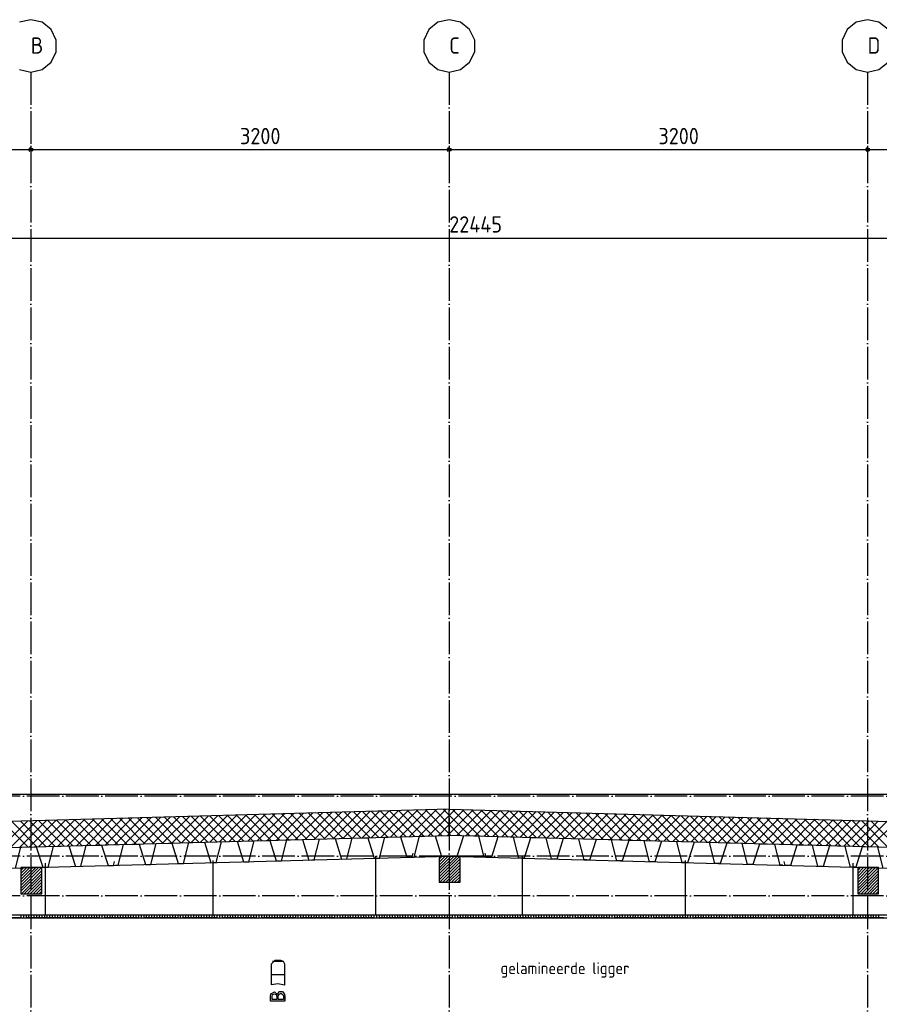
# Model space of a CAD drawing. Extents: x -34050 to 15826, y -13300 to 25096.
# Tile 28 of 40: x -18927 to -12353, y 17569 to 25096. Entities that reach past the tile are written whole.
import ezdxf

# ---------------------------------------------------------------- set-up
doc = ezdxf.new("R2010")
doc.units = 0
doc.header["$MEASUREMENT"] = 0
doc.linetypes.add('DASHDOT', pattern=[300, 250, -25, 0, -25])
doc.linetypes.add('DOT', pattern=[50, 0, -50])
for name, color, linetype in [('LAYER01', 7, 'CONTINUOUS'), ('LAYER02', 7, 'CONTINUOUS'), ('LAYER105', 7, 'DOT'), ('LAYER107', 2, 'DOT')]:
    doc.layers.add(name, color=color, linetype=linetype)
doc.styles.get("Standard").update_dxf_attribs({"font": 'isocp.shx'})

msp = doc.modelspace()

# ---------------------------------------------------------------- linework, layer by layer
at = {"layer": 'LAYER01', "color": 1, "linetype": 'DASHDOT'}
for p, q in [((-18842.24855, 24695.813), (-18842.24855, 9165.7509)), ((-15642.24855, 24695.813), (-15642.24855, 9165.7509)), ((-12442.2493, 24695.813), (-12442.2493, 9165.7509)), ((-3318.25105, 19159.2224), (-32164.3738, 19159.2224)), ((-3318.25105, 18701.2192), (-32164.3738, 18701.2192)), ((-3318.25105, 18399.2203), (-32164.3738, 18399.2203)), ((-3318.25105, 18229.75005), (-32164.3738, 18229.75005))]:
    msp.add_line(p, q, dxfattribs=at)
at = {"layer": 'LAYER01', "color": 5, "linetype": 'Continuous'}
for p, q in [((-4419.93635, 24101.9409), (-29268.9392, 24101.9409)), ((-16381.1325, 18839.6225), (-16175.49285, 19045.2667)), ((-16308.4305, 18841.6168), (-16102.7817, 19047.2656)), ((-16042.42095, 18848.8922), (-16237.09565, 19043.56535)), ((-16235.73455, 18843.60045), (-16030.06895, 19049.26455)), ((-15973.59315, 18850.77665), (-16168.28005, 19045.46355)), ((-16163.03405, 18845.5902), (-15957.3578, 19051.26495)), ((-15904.76685, 18852.6596), (-16099.4644, 19047.3572)), ((-16090.33355, 18847.57995), (-15884.6466, 19053.26995)), ((-15835.93905, 18854.54255), (-16030.64575, 19049.2508)), ((-16017.63155, 18849.5743), (-15811.9354, 19055.26885)), ((-15767.1112, 18856.4255), (-15961.83165, 19051.1429)), ((-15944.93105, 18851.56405), (-15739.2212, 19057.26775)), ((-15698.2849, 18858.30995), (-15893.013, 19053.0365)), ((-15872.2336, 18853.54765), (-15666.51, 19059.27275)), ((-15642.24855, 18872.98735), (-15824.19435, 19054.9301)), ((-15642.24855, 18943.6966), (-15755.3787, 19056.82375)), ((-15642.24855, 19014.4058), (-15686.5631, 19058.71735)), ((-15642.2516, 19012.82045), (-15596.3928, 19058.68225)), ((-15642.2516, 18871.3974), (-15458.7509, 19054.8996)), ((-15642.24855, 18942.1112), (-15527.5711, 19056.78865)), ((-15410.6125, 18853.4775), (-15616.35895, 19059.227)), ((-15584.67865, 18858.2596), (-15389.93075, 19053.006)), ((-15337.90435, 18851.48315), (-15543.6508, 19057.2281)), ((-15515.85695, 18856.37055), (-15321.11205, 19051.11845)), ((-15265.1947, 18849.48275), (-15470.9427, 19055.23375)), ((-15447.0398, 18854.47695), (-15252.29185, 19049.22485)), ((-15192.4896, 18847.4884), (-15398.2361, 19053.23335)), ((-15378.2196, 18852.5894), (-15183.4717, 19047.3358)), ((-15119.77995, 18845.4895), (-15325.52795, 19051.239)), ((-15309.3979, 18850.7004), (-15114.64995, 19045.44375)), ((-15047.07185, 18843.4906), (-15252.8198, 19049.2401)), ((-14974.36065, 18841.4963), (-15180.1117, 19047.2412)), ((-14901.6556, 18839.49585), (-15107.40205, 19045.24535)), ((-19071.0388, 18766.0156), (-18865.831, 18971.2204)), ((-18998.3383, 18768.00385), (-18793.1183, 18973.2239)), ((-18925.6363, 18769.9936), (-18720.4071, 18975.2243)), ((-18726.68305, 18775.4364), (-18920.9503, 18969.7052)), ((-18852.93885, 18771.97875), (-18647.6959, 18977.2232)), ((-18657.8552, 18777.32085), (-18852.1332, 18971.5988)), ((-18589.02895, 18779.2038), (-18783.31755, 18973.49245)), ((-18780.2368, 18773.9731), (-18574.98475, 18979.2221)), ((-18520.2011, 18781.08675), (-18714.4989, 18975.38605)), ((-18707.5363, 18775.9613), (-18502.27355, 18981.2271)), ((-18451.3748, 18782.96965), (-18645.6833, 18977.27815)), ((-18634.8358, 18777.95105), (-18429.56085, 18983.226)), ((-18382.547, 18784.85415), (-18576.8677, 18979.17785)), ((-18562.1338, 18779.9408), (-18356.84965, 18985.22645)), ((-18313.7192, 18786.73705), (-18508.05055, 18981.06535)), ((-18489.43785, 18781.93055), (-18284.1385, 18987.23145)), ((-18244.8929, 18788.62), (-18439.23185, 18982.959)), ((-18416.73735, 18783.9203), (-18211.4273, 18989.23035)), ((-18176.06505, 18790.50445), (-18370.41625, 18984.8572)), ((-18344.03685, 18785.9085), (-18138.71155, 18991.23535)), ((-18107.23725, 18792.3874), (-18301.60065, 18986.7508)), ((-18271.33635, 18787.89825), (-18066.00035, 18993.23425)), ((-18038.4079, 18794.2703), (-18232.782, 18988.6444)), ((-18198.6374, 18789.888), (-17993.28615, 18995.23925)), ((-17969.58315, 18796.15325), (-18163.96635, 18990.538)), ((-18125.9369, 18791.87775), (-17920.57495, 18997.23815)), ((-17900.7553, 18798.0377), (-18095.14925, 18992.43165)), ((-18053.23485, 18793.86595), (-17847.86375, 18999.23705)), ((-17831.929, 18799.92065), (-18026.3336, 18994.32525)), ((-17980.53435, 18795.8557), (-17775.1526, 19001.2375)), ((-17763.1012, 18801.8036), (-17957.51495, 18996.21885)), ((-17907.83385, 18797.84545), (-17702.4399, 19003.2425)), ((-17694.2734, 18803.6865), (-17888.69935, 18998.1125)), ((-17835.13795, 18799.8352), (-17629.7287, 19005.2414)), ((-17625.4471, 18805.571), (-17819.88375, 19000.0107)), ((-17762.43745, 18801.82345), (-17557.0175, 19007.2403)), ((-17556.61925, 18807.4539), (-17751.06355, 19001.8982)), ((-17689.7354, 18803.81315), (-17484.30635, 19009.2453)), ((-17487.79295, 18809.33685), (-17682.2479, 19003.7979)), ((-17617.0349, 18805.8029), (-17411.59365, 19011.2442)), ((-17418.96515, 18811.2213), (-17613.4323, 19005.69)), ((-17350.13885, 18813.10425), (-17544.61365, 19007.5836)), ((-17544.33595, 18807.79265), (-17338.88245, 19013.24465)), ((-17281.31105, 18814.9872), (-17475.79805, 19009.47725)), ((-17471.63545, 18809.7809), (-17266.17125, 19015.24355)), ((-17212.4832, 18816.8701), (-17406.9809, 19011.37085)), ((-17398.93495, 18811.77065), (-17193.4601, 19017.24855)), ((-17143.6569, 18818.75915), (-17338.1653, 19013.26445)), ((-17326.23445, 18813.7604), (-17120.74585, 19019.24745)), ((-17074.8291, 18820.6421), (-17269.3466, 19015.1581)), ((-17253.5324, 18815.7501), (-17048.03465, 19021.24785)), ((-17006.0028, 18822.525), (-17200.531, 19017.0517)), ((-17180.83495, 18817.73985), (-16975.325, 19023.25135)), ((-16937.175, 18824.4095), (-17131.7154, 19018.9453)), ((-17108.13295, 18819.7281), (-16902.61385, 19025.25175)), ((-16868.34715, 18826.2924), (-17062.89825, 19020.8435)), ((-17035.43245, 18821.71785), (-16829.8996, 19027.25065)), ((-16799.52085, 18828.17535), (-16994.0796, 19022.731)), ((-16962.73195, 18823.7076), (-16757.1884, 19029.2557)), ((-16730.69305, 18830.0598), (-16925.264, 19024.63075)), ((-16890.036, 18825.69735), (-16684.47725, 19031.2546)), ((-16661.86675, 18831.94275), (-16856.44835, 19026.52435)), ((-16817.3355, 18827.68555), (-16611.76605, 19033.2535)), ((-16593.03895, 18833.8257), (-16787.6297, 19028.41645)), ((-16744.6335, 18829.6753), (-16539.0503, 19035.2585)), ((-16524.21415, 18835.7086), (-16718.8141, 19030.31005)), ((-16671.933, 18831.66505), (-16466.3391, 19037.2589)), ((-16455.38485, 18837.5931), (-16649.99695, 19032.20365)), ((-16599.2325, 18833.65935), (-16393.62795, 19039.2624)), ((-16386.557, 18839.476), (-16581.18135, 19034.0973)), ((-16526.5335, 18835.643), (-16320.9152, 19041.2628)), ((-16317.73225, 18841.35895), (-16512.36265, 19035.9909)), ((-16453.833, 18837.63275), (-16248.20405, 19043.2617)), ((-16248.9029, 18843.2434), (-16443.54705, 19037.8845)), ((-16180.0781, 18845.12635), (-16374.73145, 19039.7827)), ((-16111.2488, 18847.0093), (-16305.9143, 19041.67635)), ((-15799.53155, 18855.5374), (-15642.2516, 19012.82045)), ((-15483.3206, 18855.4764), (-15642.24855, 19014.4058)), ((-15240.5777, 18848.80675), (-15045.8328, 19043.5547)), ((-15171.75905, 18846.9177), (-14977.01265, 19041.66565)), ((-15102.93885, 18845.02565), (-14908.1909, 19039.77205)), ((-14828.9459, 18837.49695), (-15034.6939, 19043.24645)), ((-15034.11865, 18843.1366), (-14839.37075, 19037.8845)), ((-14965.29845, 18841.243), (-14770.55205, 19035.9909)), ((-14756.2378, 18835.5026), (-14961.9873, 19041.25215)), ((-14896.4798, 18839.35545), (-14701.73185, 19034.10185)), ((-14683.52965, 18833.5022), (-14889.27915, 19039.25325)), ((-14827.6596, 18837.46185), (-14632.9117, 19032.2098)), ((-14610.82155, 18831.50785), (-14816.568, 19037.2528)), ((-14758.8379, 18835.5728), (-14564.08995, 19030.32075)), ((-14538.1119, 18829.50895), (-14743.85985, 19035.2539)), ((-14690.0177, 18833.6838), (-14495.27285, 19028.4271)), ((-14465.4068, 18827.51005), (-14671.15325, 19033.2596)), ((-14621.19905, 18831.7917), (-14426.45415, 19026.5335)), ((-14392.69865, 18825.5142), (-14598.44515, 19031.25915)), ((-14552.37885, 18829.90265), (-14357.63395, 19024.646)), ((-14319.989, 18823.5153), (-14525.737, 19029.26485)), ((-14483.55865, 18828.00905), (-14288.8153, 19022.7524)), ((-14247.27785, 18821.5164), (-14453.02885, 19027.26595)), ((-14414.73845, 18826.1215), (-14219.9951, 19020.86335)), ((-14174.57275, 18819.5221), (-14380.3192, 19025.2716)), ((-14345.91675, 18824.2279), (-14151.17495, 19018.96975)), ((-14101.8646, 18817.52165), (-14307.6111, 19023.2712)), ((-14277.0996, 18822.33885), (-14082.3532, 19017.0822)), ((-14029.15495, 18815.52735), (-14234.906, 19021.2723)), ((-14208.2779, 18820.44525), (-14013.53605, 19015.1886)), ((-13956.44685, 18813.52845), (-14162.19635, 19019.27795)), ((-14139.4577, 18818.55775), (-13944.7159, 19013.29955)), ((-13883.7387, 18811.528), (-14089.4867, 19017.27905)), ((-14070.6375, 18816.6641), (-13875.89415, 19011.41205)), ((-13811.0306, 18809.5337), (-14016.77705, 19015.27865)), ((-14001.81885, 18814.7751), (-13807.07395, 19009.51845)), ((-13738.32395, 18807.5348), (-13944.07195, 19013.2843)), ((-13932.99865, 18812.88755), (-13738.2553, 19007.6294)), ((-13665.61585, 18805.54045), (-13871.3623, 19011.2854)), ((-13864.17845, 18810.99395), (-13669.4351, 19005.7358)), ((-13592.9077, 18803.54005), (-13798.65415, 19009.28495)), ((-13795.35675, 18809.1049), (-13600.61495, 19003.84825)), ((-13726.5396, 18807.2113), (-13531.79475, 19001.95465)), ((-13520.19805, 18801.54115), (-13725.94605, 19007.29065)), ((-13657.7179, 18805.3238), (-13462.97605, 19000.0656)), ((-13447.48995, 18799.5468), (-13653.2379, 19005.29175)), ((-13588.8977, 18803.4302), (-13394.1559, 18998.172)), ((-13374.7818, 18797.5479), (-13580.52825, 19003.2974)), ((-13520.0775, 18801.54115), (-13325.33415, 18996.2845)), ((-13302.07365, 18795.5475), (-13507.8232, 19001.2985)), ((-13451.25885, 18799.6475), (-13256.514, 18994.39545)), ((-13229.364, 18793.55315), (-13435.11505, 18999.30265)), ((-13382.43865, 18797.76), (-13187.6953, 18992.50185)), ((-13156.6559, 18791.55425), (-13362.4054, 18997.30375)), ((-13313.61845, 18795.8664), (-13118.8751, 18990.6143)), ((-13083.94775, 18789.55995), (-13289.6942, 18995.30485)), ((-13244.79675, 18793.97735), (-13050.05495, 18988.7207)), ((-13011.24115, 18787.5595), (-13216.9861, 18993.30445)), ((-13175.9796, 18792.08985), (-12981.23475, 18986.83165)), ((-12938.533, 18785.5606), (-13144.281, 18991.3101)), ((-13107.1594, 18790.19625), (-12912.4161, 18984.93805)), ((-12865.8249, 18783.5663), (-13071.57135, 18989.3112)), ((-13038.3377, 18788.3072), (-12843.5959, 18983.05055)), ((-12793.116, 18781.5674), (-12998.8632, 18987.3169)), ((-12969.5175, 18786.41355), (-12774.77495, 18981.1569)), ((-12720.40785, 18779.57155), (-12926.1551, 18985.31645)), ((-12900.69885, 18784.52605), (-12705.954, 18979.2679)), ((-12647.69895, 18777.57265), (-12853.44695, 18983.31755)), ((-12831.87865, 18782.63245), (-12637.1361, 18977.37425)), ((-12574.99085, 18775.57375), (-12780.74035, 18981.32325)), ((-12763.05845, 18780.7434), (-12568.3151, 18975.48675)), ((-12502.28195, 18773.5794), (-12708.03225, 18979.32435)), ((-12694.2375, 18778.8498), (-12499.49495, 18973.5977)), ((-12429.5738, 18771.579), (-12635.32335, 18977.3285)), ((-12625.4196, 18776.9623), (-12430.674, 18971.7041)), ((-12356.86495, 18769.5801), (-12562.6152, 18975.3296)), ((-12556.59865, 18775.06865), (-12361.8561, 18969.8166)), ((-12284.1591, 18767.58575), (-12489.904, 18973.3307)), ((-12211.4502, 18765.58535), (-12417.1982, 18971.33635)), ((-18864.33715, 18771.67055), (-19058.5846, 18965.91795)), ((-18795.50935, 18773.55345), (-18989.76595, 18967.8116)), ((-15726.83105, 18857.53175), (-15642.24855, 18942.1112)), ((-15556.02875, 18857.4768), (-15642.24855, 18943.6966)), ((-12487.77845, 18773.17965), (-12293.03515, 18967.92295)), ((-12418.9575, 18771.2921), (-12224.21495, 18966.03395)), ((-15654.13055, 18859.5215), (-15642.2516, 18871.3974)), ((-15628.7369, 18859.47115), (-15642.24855, 18872.98735)), ((-15695.62225, 18701.2192), (-15718.25255, 18678.58885)), ((-15672.99345, 18701.2192), (-15718.25255, 18655.96315)), ((-15582.4875, 18701.2192), (-15718.25255, 18565.45105)), ((-15650.3662, 18701.2192), (-15718.2495, 18633.3374)), ((-15627.73745, 18701.2192), (-15718.2495, 18610.7071)), ((-15605.11475, 18701.2192), (-15718.2495, 18588.08135)), ((-15558.25045, 18680.19865), (-15718.2495, 18520.1996)), ((-15559.8587, 18701.2192), (-15718.248, 18542.8253)), ((-18895.62225, 18613.46895), (-18918.2495, 18590.8386)), ((-18872.99345, 18613.46895), (-18918.2495, 18568.2129)), ((-18805.1117, 18613.46895), (-18918.2495, 18500.3311)), ((-18782.48445, 18613.46895), (-18918.2495, 18477.7008)), ((-18850.3662, 18613.46895), (-18918.24645, 18545.58715)), ((-18827.73745, 18613.46895), (-18918.24645, 18522.95685)), ((-18759.85565, 18613.46895), (-18918.24645, 18455.07965)), ((-18758.25045, 18592.44845), (-18918.24645, 18432.44935)), ((-15558.2535, 18657.56835), (-15714.60115, 18501.2192)), ((-15558.2535, 18634.94265), (-15691.9739, 18501.2192)), ((-15558.25045, 18612.3169), (-15669.34355, 18501.2192)), ((-12495.62225, 18613.46895), (-12518.25255, 18590.8432)), ((-12472.99425, 18613.46895), (-12518.25255, 18568.2129)), ((-12450.3708, 18613.46895), (-12518.25025, 18545.58715)), ((-12427.74355, 18613.46895), (-12518.25025, 18522.96145)), ((-12405.1155, 18613.46895), (-12518.25025, 18500.3311)), ((-12382.4875, 18613.46895), (-12518.25025, 18477.7054)), ((-12358.2512, 18592.44845), (-12518.25025, 18432.44935)), ((-12359.85945, 18613.46895), (-12518.2472, 18455.07965)), ((-18758.25045, 18569.8181), (-18914.5996, 18413.47045)), ((-18758.25045, 18547.1924), (-18891.97085, 18413.47045)), ((-18758.2535, 18524.56205), (-18869.3451, 18413.47045)), ((-15558.25045, 18589.6866), (-15646.7148, 18501.2253)), ((-15558.25045, 18567.06085), (-15624.0921, 18501.2192)), ((-15558.2535, 18544.43055), (-15601.46485, 18501.2192)), ((-15558.2489, 18521.8048), (-15578.83605, 18501.2192)), ((-12358.24815, 18569.8227), (-12514.5996, 18413.47505)), ((-12358.24815, 18547.1985), (-12491.9716, 18413.47505)), ((-12358.2512, 18524.56665), (-12469.3489, 18413.47045)), ((-18758.2535, 18501.93635), (-18846.71785, 18413.47045)), ((-18758.25045, 18479.3106), (-18824.08905, 18413.47045)), ((-18758.25045, 18456.6803), (-18801.4618, 18413.47045)), ((-12358.2512, 18501.94245), (-12446.7209, 18413.47045)), ((-12358.2512, 18479.3106), (-12424.09285, 18413.47045)), ((-12358.2535, 18456.6864), (-12401.46715, 18413.47045)), ((-18758.25045, 18434.0561), (-18778.8391, 18413.47045)), ((-12358.2535, 18434.0561), (-12378.8391, 18413.47045)), ((-18916.2506, 18229.75005), (-18916.2506, 18249.74975)), ((-18896.2509, 18229.75005), (-18896.2509, 18249.74975)), ((-18876.2497, 18229.75005), (-18876.2497, 18249.74975)), ((-18856.25, 18229.75005), (-18856.25, 18249.74975)), ((-18836.2503, 18229.75005), (-18836.2503, 18249.74975)), ((-18816.2506, 18229.75005), (-18816.2506, 18249.74975)), ((-18796.2509, 18229.75005), (-18796.2509, 18249.74975)), ((-18776.24815, 18229.75005), (-18776.24815, 18249.74975)), ((-18756.24845, 18229.75005), (-18756.24845, 18249.74975)), ((-18736.2488, 18229.75005), (-18736.2488, 18249.74975)), ((-18716.2491, 18229.75005), (-18716.2491, 18249.74975)), ((-18696.2494, 18229.75005), (-18696.2494, 18249.74975)), ((-18676.2497, 18229.75005), (-18676.2497, 18249.74975)), ((-18656.24845, 18229.75005), (-18656.24845, 18249.74975)), ((-18636.2488, 18229.75005), (-18636.2488, 18249.74975)), ((-18616.2491, 18229.75005), (-18616.2491, 18249.74975)), ((-18596.2494, 18229.75005), (-18596.2494, 18249.74975)), ((-18576.2497, 18229.75005), (-18576.2497, 18249.74975)), ((-18556.25, 18229.75005), (-18556.25, 18249.74975)), ((-18536.2503, 18229.75005), (-18536.2503, 18249.74975)), ((-18516.2506, 18229.75005), (-18516.2506, 18249.74975)), ((-18496.2494, 18229.75005), (-18496.2494, 18249.74975)), ((-18476.2497, 18229.75005), (-18476.2497, 18249.74975)), ((-18456.25, 18229.75005), (-18456.25, 18249.74975)), ((-18436.2503, 18229.75005), (-18436.2503, 18249.74975)), ((-18416.2506, 18229.75005), (-18416.2506, 18249.74975)), ((-18396.2509, 18229.75005), (-18396.2509, 18249.74975)), ((-18376.2512, 18229.75005), (-18376.2512, 18249.74975)), ((-18356.25155, 18229.75005), (-18356.25155, 18249.74975)), ((-18336.2488, 18229.75005), (-18336.2488, 18249.74975)), ((-18316.2491, 18229.75005), (-18316.2491, 18249.74975)), ((-18296.24785, 18229.75005), (-18296.24785, 18249.74975)), ((-18276.24815, 18229.75005), (-18276.24815, 18249.74975)), ((-18256.24845, 18229.75005), (-18256.24845, 18249.74975)), ((-18236.2488, 18229.75005), (-18236.2488, 18249.74975)), ((-18216.2491, 18229.75005), (-18216.2491, 18249.74975)), ((-18196.2494, 18229.75005), (-18196.2494, 18249.74975)), ((-18176.2497, 18229.75005), (-18176.2497, 18249.74975)), ((-18156.25, 18229.75005), (-18156.25, 18249.74975)), ((-18136.2488, 18229.75005), (-18136.2488, 18249.74975)), ((-18116.2491, 18229.75005), (-18116.2491, 18249.74975)), ((-18096.2494, 18229.75005), (-18096.2494, 18249.74975)), ((-18076.2497, 18229.75005), (-18076.2497, 18249.74975)), ((-18056.25, 18229.75005), (-18056.25, 18249.74975)), ((-18036.2503, 18229.75005), (-18036.2503, 18249.74975)), ((-18016.2506, 18229.75005), (-18016.2506, 18249.74975)), ((-17996.2509, 18229.75005), (-17996.2509, 18249.74975)), ((-17976.2497, 18229.75005), (-17976.2497, 18249.74975)), ((-17956.25, 18229.75005), (-17956.25, 18249.74975)), ((-17936.2503, 18229.75005), (-17936.2503, 18249.74975)), ((-17916.2506, 18229.75005), (-17916.2506, 18249.74975)), ((-17896.2509, 18229.75005), (-17896.2509, 18249.74975)), ((-17876.24815, 18229.75005), (-17876.24815, 18249.74975)), ((-17856.24845, 18229.75005), (-17856.24845, 18249.74975)), ((-17836.2488, 18229.75005), (-17836.2488, 18249.74975)), ((-17816.2491, 18229.75005), (-17816.2491, 18249.74975)), ((-17796.2494, 18229.75005), (-17796.2494, 18249.74975)), ((-17776.2497, 18229.75005), (-17776.2497, 18249.74975)), ((-17756.24845, 18229.75005), (-17756.24845, 18249.74975)), ((-17736.2488, 18229.75005), (-17736.2488, 18249.74975)), ((-17716.2491, 18229.75005), (-17716.2491, 18249.74975)), ((-17696.2494, 18229.75005), (-17696.2494, 18249.74975)), ((-17676.2497, 18229.75005), (-17676.2497, 18249.74975)), ((-17656.25, 18229.75005), (-17656.25, 18249.74975)), ((-17636.2503, 18229.75005), (-17636.2503, 18249.74975)), ((-17616.2506, 18229.75005), (-17616.2506, 18249.74975)), ((-17596.2494, 18229.75005), (-17596.2494, 18249.74975)), ((-17576.2497, 18229.75005), (-17576.2497, 18249.74975)), ((-17556.25, 18229.75005), (-17556.25, 18249.74975)), ((-17536.2503, 18229.75005), (-17536.2503, 18249.74975)), ((-17516.2506, 18229.75005), (-17516.2506, 18249.74975)), ((-17496.2509, 18229.75005), (-17496.2509, 18249.74975)), ((-17476.2512, 18229.75005), (-17476.2512, 18249.74975)), ((-17456.25, 18229.75005), (-17456.25, 18249.74975)), ((-17436.2488, 18229.75005), (-17436.2488, 18249.74975)), ((-17416.2491, 18229.75005), (-17416.2491, 18249.74975)), ((-17396.24785, 18229.75005), (-17396.24785, 18249.74975)), ((-17376.24815, 18229.75005), (-17376.24815, 18249.74975)), ((-17356.24845, 18229.75005), (-17356.24845, 18249.74975)), ((-17336.2488, 18229.75005), (-17336.2488, 18249.74975)), ((-17316.2491, 18229.75005), (-17316.2491, 18249.74975)), ((-17296.2494, 18229.75005), (-17296.2494, 18249.74975)), ((-17276.2497, 18229.75005), (-17276.2497, 18249.74975)), ((-17256.25, 18229.75005), (-17256.25, 18249.74975)), ((-17236.2488, 18229.75005), (-17236.2488, 18249.74975)), ((-17216.2491, 18229.75005), (-17216.2491, 18249.74975)), ((-17196.2494, 18229.75005), (-17196.2494, 18249.74975)), ((-17176.2497, 18229.75005), (-17176.2497, 18249.74975)), ((-17156.25, 18229.75005), (-17156.25, 18249.74975)), ((-17136.2503, 18229.75005), (-17136.2503, 18249.74975)), ((-17116.2506, 18229.75005), (-17116.2506, 18249.74975)), ((-17096.2509, 18229.75005), (-17096.2509, 18249.74975)), ((-17076.2497, 18229.75005), (-17076.2497, 18249.74975)), ((-17056.25, 18229.75005), (-17056.25, 18249.74975)), ((-17036.2503, 18229.75005), (-17036.2503, 18249.74975)), ((-17016.2506, 18229.75005), (-17016.2506, 18249.74975)), ((-16996.2509, 18229.75005), (-16996.2509, 18249.74975)), ((-16976.24815, 18229.75005), (-16976.24815, 18249.74975)), ((-16956.24845, 18229.75005), (-16956.24845, 18249.74975)), ((-16936.2488, 18229.75005), (-16936.2488, 18249.74975)), ((-16916.2491, 18229.75005), (-16916.2491, 18249.74975)), ((-16896.2494, 18229.75005), (-16896.2494, 18249.74975)), ((-16876.2497, 18229.75005), (-16876.2497, 18249.74975)), ((-16856.24845, 18229.75005), (-16856.24845, 18249.74975)), ((-16836.2488, 18229.75005), (-16836.2488, 18249.74975)), ((-16816.2491, 18229.75005), (-16816.2491, 18249.74975)), ((-16796.2494, 18229.75005), (-16796.2494, 18249.74975)), ((-16776.2497, 18229.75005), (-16776.2497, 18249.74975)), ((-16756.25, 18229.75005), (-16756.25, 18249.74975)), ((-16736.2503, 18229.75005), (-16736.2503, 18249.74975)), ((-16716.2506, 18229.75005), (-16716.2506, 18249.74975)), ((-16696.2494, 18229.75005), (-16696.2494, 18249.74975)), ((-16676.2497, 18229.75005), (-16676.2497, 18249.74975)), ((-16656.25, 18229.75005), (-16656.25, 18249.74975)), ((-16636.2503, 18229.75005), (-16636.2503, 18249.74975)), ((-16616.2506, 18229.75005), (-16616.2506, 18249.74975)), ((-16596.2509, 18229.75005), (-16596.2509, 18249.74975)), ((-16576.2512, 18229.75005), (-16576.2512, 18249.74975)), ((-16556.25, 18229.75005), (-16556.25, 18249.74975)), ((-16536.2488, 18229.75005), (-16536.2488, 18249.74975)), ((-16516.2491, 18229.75005), (-16516.2491, 18249.74975)), ((-16496.24785, 18229.75005), (-16496.24785, 18249.74975)), ((-16476.24815, 18229.75005), (-16476.24815, 18249.74975)), ((-16456.24845, 18229.75005), (-16456.24845, 18249.74975)), ((-16436.2488, 18229.75005), (-16436.2488, 18249.74975)), ((-16416.2491, 18229.75005), (-16416.2491, 18249.74975)), ((-16396.2494, 18229.75005), (-16396.2494, 18249.74975)), ((-16376.2497, 18229.75005), (-16376.2497, 18249.74975)), ((-16356.25, 18229.75005), (-16356.25, 18249.74975)), ((-16336.2488, 18229.75005), (-16336.2488, 18249.74975)), ((-16316.2491, 18229.75005), (-16316.2491, 18249.74975)), ((-16296.2494, 18229.75005), (-16296.2494, 18249.74975)), ((-16276.2497, 18229.75005), (-16276.2497, 18249.74975)), ((-16256.25, 18229.75005), (-16256.25, 18249.74975)), ((-16236.2503, 18229.75005), (-16236.2503, 18249.74975)), ((-16216.2506, 18229.75005), (-16216.2506, 18249.74975)), ((-16196.2509, 18229.75005), (-16196.2509, 18249.74975)), ((-16176.2497, 18229.75005), (-16176.2497, 18249.74975)), ((-16156.25, 18229.75005), (-16156.25, 18249.74975)), ((-16136.2503, 18229.75005), (-16136.2503, 18249.74975)), ((-16116.2506, 18229.75005), (-16116.2506, 18249.74975)), ((-16096.2509, 18229.75005), (-16096.2509, 18249.74975)), ((-16076.24815, 18229.75005), (-16076.24815, 18249.74975)), ((-16056.24845, 18229.75005), (-16056.24845, 18249.74975)), ((-16036.2488, 18229.75005), (-16036.2488, 18249.74975)), ((-16016.2491, 18229.75005), (-16016.2491, 18249.74975)), ((-15996.2494, 18229.75005), (-15996.2494, 18249.74975)), ((-15976.2497, 18229.75005), (-15976.2497, 18249.74975)), ((-15956.24845, 18229.75005), (-15956.24845, 18249.74975)), ((-15936.2488, 18229.75005), (-15936.2488, 18249.74975)), ((-15916.2491, 18229.75005), (-15916.2491, 18249.74975)), ((-15896.2494, 18229.75005), (-15896.2494, 18249.74975)), ((-15876.2497, 18229.75005), (-15876.2497, 18249.74975)), ((-15856.25, 18229.75005), (-15856.25, 18249.74975)), ((-15836.2503, 18229.75005), (-15836.2503, 18249.74975)), ((-15816.2491, 18229.75005), (-15816.2491, 18249.74975)), ((-15796.2494, 18229.75005), (-15796.2494, 18249.74975)), ((-15776.2497, 18229.75005), (-15776.2497, 18249.74975)), ((-15756.25, 18229.75005), (-15756.25, 18249.74975)), ((-15736.2503, 18229.75005), (-15736.2503, 18249.74975)), ((-15716.2506, 18229.75005), (-15716.2506, 18249.74975)), ((-15696.2509, 18229.75005), (-15696.2509, 18249.74975)), ((-15676.2512, 18229.75005), (-15676.2512, 18249.74975)), ((-15656.25, 18229.75005), (-15656.25, 18249.74975)), ((-15636.2488, 18229.75005), (-15636.2488, 18249.74975)), ((-15616.2491, 18229.75005), (-15616.2491, 18249.74975)), ((-15596.24785, 18229.75005), (-15596.24785, 18249.74975)), ((-15576.24815, 18229.75005), (-15576.24815, 18249.74975)), ((-15556.24845, 18229.75005), (-15556.24845, 18249.74975)), ((-15536.2488, 18229.75005), (-15536.2488, 18249.74975)), ((-15516.2491, 18229.75005), (-15516.2491, 18249.74975)), ((-15496.2494, 18229.75005), (-15496.2494, 18249.74975)), ((-15476.2497, 18229.75005), (-15476.2497, 18249.74975)), ((-15456.25, 18229.75005), (-15456.25, 18249.74975)), ((-15436.2488, 18229.75005), (-15436.2488, 18249.74975)), ((-15416.2491, 18229.75005), (-15416.2491, 18249.74975)), ((-15396.2494, 18229.75005), (-15396.2494, 18249.74975)), ((-15376.2497, 18229.75005), (-15376.2497, 18249.74975)), ((-15356.25, 18229.75005), (-15356.25, 18249.74975)), ((-15336.2503, 18229.75005), (-15336.2503, 18249.74975)), ((-15316.2506, 18229.75005), (-15316.2506, 18249.74975)), ((-15296.2509, 18229.75005), (-15296.2509, 18249.74975)), ((-15276.2497, 18229.75005), (-15276.2497, 18249.74975)), ((-15256.25, 18229.75005), (-15256.25, 18249.74975)), ((-15236.2503, 18229.75005), (-15236.2503, 18249.74975)), ((-15216.2506, 18229.75005), (-15216.2506, 18249.74975)), ((-15196.2509, 18229.75005), (-15196.2509, 18249.74975)), ((-15176.24815, 18229.75005), (-15176.24815, 18249.74975)), ((-15156.24845, 18229.75005), (-15156.24845, 18249.74975)), ((-15136.2488, 18229.75005), (-15136.2488, 18249.74975)), ((-15116.2491, 18229.75005), (-15116.2491, 18249.74975)), ((-15096.2494, 18229.75005), (-15096.2494, 18249.74975)), ((-15076.24815, 18229.75005), (-15076.24815, 18249.74975)), ((-15056.24845, 18229.75005), (-15056.24845, 18249.74975)), ((-15036.2488, 18229.75005), (-15036.2488, 18249.74975)), ((-15016.2491, 18229.75005), (-15016.2491, 18249.74975)), ((-14996.2494, 18229.75005), (-14996.2494, 18249.74975)), ((-14976.2497, 18229.75005), (-14976.2497, 18249.74975)), ((-14956.25, 18229.75005), (-14956.25, 18249.74975)), ((-14936.2503, 18229.75005), (-14936.2503, 18249.74975)), ((-14916.2491, 18229.75005), (-14916.2491, 18249.74975)), ((-14896.2494, 18229.75005), (-14896.2494, 18249.74975)), ((-14876.2497, 18229.75005), (-14876.2497, 18249.74975)), ((-14856.25, 18229.75005), (-14856.25, 18249.74975)), ((-14836.2503, 18229.75005), (-14836.2503, 18249.74975)), ((-14816.2506, 18229.75005), (-14816.2506, 18249.74975)), ((-14796.2509, 18229.75005), (-14796.2509, 18249.74975)), ((-14776.2512, 18229.75005), (-14776.2512, 18249.74975)), ((-14756.25, 18229.75005), (-14756.25, 18249.74975)), ((-14736.2488, 18229.75005), (-14736.2488, 18249.74975)), ((-14716.2491, 18229.75005), (-14716.2491, 18249.74975)), ((-14696.24785, 18229.75005), (-14696.24785, 18249.74975)), ((-14676.24815, 18229.75005), (-14676.24815, 18249.74975)), ((-14656.24845, 18229.75005), (-14656.24845, 18249.74975)), ((-14636.2488, 18229.75005), (-14636.2488, 18249.74975)), ((-14616.2491, 18229.75005), (-14616.2491, 18249.74975)), ((-14596.2494, 18229.75005), (-14596.2494, 18249.74975)), ((-14576.2497, 18229.75005), (-14576.2497, 18249.74975)), ((-14556.25, 18229.75005), (-14556.25, 18249.74975)), ((-14536.2488, 18229.75005), (-14536.2488, 18249.74975)), ((-14516.2491, 18229.75005), (-14516.2491, 18249.74975)), ((-14496.2494, 18229.75005), (-14496.2494, 18249.74975)), ((-14476.2497, 18229.75005), (-14476.2497, 18249.74975)), ((-14456.25, 18229.75005), (-14456.25, 18249.74975)), ((-14436.2503, 18229.75005), (-14436.2503, 18249.74975)), ((-14416.2506, 18229.75005), (-14416.2506, 18249.74975)), ((-14396.2509, 18229.75005), (-14396.2509, 18249.74975)), ((-14376.2497, 18229.75005), (-14376.2497, 18249.74975)), ((-14356.25, 18229.75005), (-14356.25, 18249.74975)), ((-14336.2503, 18229.75005), (-14336.2503, 18249.74975)), ((-14316.2506, 18229.75005), (-14316.2506, 18249.74975)), ((-14296.2509, 18229.75005), (-14296.2509, 18249.74975)), ((-14276.24815, 18229.75005), (-14276.24815, 18249.74975)), ((-14256.24845, 18229.75005), (-14256.24845, 18249.74975)), ((-14236.2488, 18229.75005), (-14236.2488, 18249.74975)), ((-14216.2491, 18229.75005), (-14216.2491, 18249.74975)), ((-14196.2494, 18229.75005), (-14196.2494, 18249.74975)), ((-14176.24815, 18229.75005), (-14176.24815, 18249.74975)), ((-14156.24845, 18229.75005), (-14156.24845, 18249.74975)), ((-14136.2488, 18229.75005), (-14136.2488, 18249.74975)), ((-14116.2491, 18229.75005), (-14116.2491, 18249.74975)), ((-14096.2494, 18229.75005), (-14096.2494, 18249.74975)), ((-14076.2497, 18229.75005), (-14076.2497, 18249.74975)), ((-14056.25, 18229.75005), (-14056.25, 18249.74975)), ((-14036.2503, 18229.75005), (-14036.2503, 18249.74975)), ((-14016.2491, 18229.75005), (-14016.2491, 18249.74975)), ((-13996.2494, 18229.75005), (-13996.2494, 18249.74975)), ((-13976.2497, 18229.75005), (-13976.2497, 18249.74975)), ((-13956.25, 18229.75005), (-13956.25, 18249.74975)), ((-13936.2503, 18229.75005), (-13936.2503, 18249.74975)), ((-13916.2506, 18229.75005), (-13916.2506, 18249.74975)), ((-13896.2509, 18229.75005), (-13896.2509, 18249.74975)), ((-13876.2512, 18229.75005), (-13876.2512, 18249.74975)), ((-13856.25, 18229.75005), (-13856.25, 18249.74975)), ((-13836.2488, 18229.75005), (-13836.2488, 18249.74975)), ((-13816.2491, 18229.75005), (-13816.2491, 18249.74975)), ((-13796.24785, 18229.75005), (-13796.24785, 18249.74975)), ((-13776.24815, 18229.75005), (-13776.24815, 18249.74975)), ((-13756.24845, 18229.75005), (-13756.24845, 18249.74975)), ((-13736.2488, 18229.75005), (-13736.2488, 18249.74975)), ((-13716.2491, 18229.75005), (-13716.2491, 18249.74975)), ((-13696.2494, 18229.75005), (-13696.2494, 18249.74975)), ((-13676.2497, 18229.75005), (-13676.2497, 18249.74975)), ((-13656.25, 18229.75005), (-13656.25, 18249.74975)), ((-13636.2488, 18229.75005), (-13636.2488, 18249.74975)), ((-13616.2491, 18229.75005), (-13616.2491, 18249.74975)), ((-13596.2494, 18229.75005), (-13596.2494, 18249.74975)), ((-13576.2497, 18229.75005), (-13576.2497, 18249.74975)), ((-13556.25, 18229.75005), (-13556.25, 18249.74975)), ((-13536.2503, 18229.75005), (-13536.2503, 18249.74975)), ((-13516.2506, 18229.75005), (-13516.2506, 18249.74975)), ((-13496.2509, 18229.75005), (-13496.2509, 18249.74975)), ((-13476.2497, 18229.75005), (-13476.2497, 18249.74975)), ((-13456.25, 18229.75005), (-13456.25, 18249.74975)), ((-13436.2503, 18229.75005), (-13436.2503, 18249.74975)), ((-13416.2506, 18229.75005), (-13416.2506, 18249.74975)), ((-13396.2509, 18229.75005), (-13396.2509, 18249.74975)), ((-13376.24815, 18229.75005), (-13376.24815, 18249.74975)), ((-13356.24845, 18229.75005), (-13356.24845, 18249.74975)), ((-13336.2488, 18229.75005), (-13336.2488, 18249.74975)), ((-13316.2491, 18229.75005), (-13316.2491, 18249.74975)), ((-13296.2494, 18229.75005), (-13296.2494, 18249.74975)), ((-13276.24815, 18229.75005), (-13276.24815, 18249.74975)), ((-13256.24845, 18229.75005), (-13256.24845, 18249.74975)), ((-13236.2488, 18229.75005), (-13236.2488, 18249.74975)), ((-13216.2491, 18229.75005), (-13216.2491, 18249.74975)), ((-13196.2494, 18229.75005), (-13196.2494, 18249.74975)), ((-13176.2497, 18229.75005), (-13176.2497, 18249.74975)), ((-13156.25, 18229.75005), (-13156.25, 18249.74975)), ((-13136.2503, 18229.75005), (-13136.2503, 18249.74975)), ((-13116.2491, 18229.75005), (-13116.2491, 18249.74975)), ((-13096.2494, 18229.75005), (-13096.2494, 18249.74975)), ((-13076.2497, 18229.75005), (-13076.2497, 18249.74975)), ((-13056.25, 18229.75005), (-13056.25, 18249.74975)), ((-13036.2503, 18229.75005), (-13036.2503, 18249.74975)), ((-13016.2506, 18229.75005), (-13016.2506, 18249.74975)), ((-12996.2509, 18229.75005), (-12996.2509, 18249.74975)), ((-12976.2512, 18229.75005), (-12976.2512, 18249.74975)), ((-12956.25, 18229.75005), (-12956.25, 18249.74975)), ((-12936.2488, 18229.75005), (-12936.2488, 18249.74975)), ((-12916.2491, 18229.75005), (-12916.2491, 18249.74975)), ((-12896.24785, 18229.75005), (-12896.24785, 18249.74975)), ((-12876.24815, 18229.75005), (-12876.24815, 18249.74975)), ((-12856.24845, 18229.75005), (-12856.24845, 18249.74975)), ((-12836.2488, 18229.75005), (-12836.2488, 18249.74975)), ((-12816.2491, 18229.75005), (-12816.2491, 18249.74975)), ((-12796.2494, 18229.75005), (-12796.2494, 18249.74975)), ((-12776.24895, 18229.75005), (-12776.24895, 18249.74975)), ((-12756.24925, 18229.75005), (-12756.24925, 18249.74975)), ((-12736.24955, 18229.75005), (-12736.24955, 18249.74975)), ((-12716.24985, 18229.75005), (-12716.24985, 18249.74975)), ((-12696.2494, 18229.75005), (-12696.2494, 18249.74975)), ((-12676.2497, 18229.75005), (-12676.2497, 18249.74975)), ((-12656.25, 18229.75005), (-12656.25, 18249.74975)), ((-12636.2503, 18229.75005), (-12636.2503, 18249.74975)), ((-12616.24985, 18229.75005), (-12616.24985, 18249.74975)), ((-12596.25015, 18229.75005), (-12596.25015, 18249.74975)), ((-12576.25045, 18229.75005), (-12576.25045, 18249.74975)), ((-12556.25075, 18229.75005), (-12556.25075, 18249.74975)), ((-12536.2503, 18229.75005), (-12536.2503, 18249.74975)), ((-12516.2506, 18229.75005), (-12516.2506, 18249.74975)), ((-12496.2509, 18229.75005), (-12496.2509, 18249.74975)), ((-12476.24815, 18229.75005), (-12476.24815, 18249.74975)), ((-12456.24845, 18229.75005), (-12456.24845, 18249.74975)), ((-12436.2488, 18229.75005), (-12436.2488, 18249.74975)), ((-12416.2483, 18229.75005), (-12416.2483, 18249.74975)), ((-12396.24865, 18229.75005), (-12396.24865, 18249.74975)), ((-12376.24895, 18229.75005), (-12376.24895, 18249.74975)), ((-12356.24925, 18229.75005), (-12356.24925, 18249.74975))]:
    msp.add_line(p, q, dxfattribs=at)
at = {"layer": 'LAYER01', "color": 1, "linetype": 'Continuous'}
for p, q in [((-18857.251, 24101.9409), (-18846.88415, 24116.2094)), ((-18846.88415, 24087.6724), (-18857.251, 24101.9409)), ((-18857.251, 24101.9409), (-18857.251, 24101.9409)), ((-18846.88415, 24116.2094), (-18830.1132, 24110.75745)), ((-18830.1132, 24093.1244), (-18846.88415, 24087.6724)), ((-18842.24855, 24131.93815), (-18842.24855, 24026.9394)), ((-18830.1132, 24110.75745), (-18830.1132, 24093.1244)), ((-15657.251, 24101.9409), (-15646.88415, 24116.2094)), ((-15646.88415, 24087.6724), (-15657.251, 24101.9409)), ((-15657.251, 24101.9409), (-15657.251, 24101.9409)), ((-15646.88415, 24116.2094), (-15630.1132, 24110.75745)), ((-15630.1132, 24093.1244), (-15646.88415, 24087.6724)), ((-15642.24855, 24131.93815), (-15642.24855, 24026.9394)), ((-15630.1132, 24110.75745), (-15630.1132, 24093.1244)), ((-12457.251, 24101.9409), (-12446.8849, 24116.2094)), ((-12446.8849, 24087.6724), (-12457.251, 24101.9409)), ((-12457.251, 24101.9409), (-12457.251, 24101.9409)), ((-12446.8849, 24116.2094), (-12430.114, 24110.75745)), ((-12430.114, 24093.1244), (-12446.8849, 24087.6724)), ((-12442.2493, 24131.93815), (-12442.2493, 24026.9394)), ((-12430.114, 24110.75745), (-12430.114, 24093.1244)), ((-4553.93715, 19171.71785), (-26671.3135, 19172.6578)), ((-15642.24855, 19059.9396), (-26457.6874, 18762.28335)), ((-15642.24855, 18859.84495), (-15642.24855, 19059.9396)), ((-15642.24855, 19059.9396), (-4797.75045, 18762.00105)), ((-15642.24855, 18859.84495), (-15642.24855, 19059.9396)), ((-26457.6874, 18563.8748), (-15642.24855, 18859.84495)), ((-4797.75045, 18561.90645), (-15642.24855, 18859.84495)), ((-26630.7495, 18399.2203), (-15642.24855, 18701.2192)), ((-17448.2498, 18249.74975), (-17448.2498, 18668.72255)), ((-16202.56195, 18249.74975), (-16202.56195, 18700.1587)), ((-15718.2495, 18701.2192), (-15718.2495, 18501.2192)), ((-15558.25045, 18701.2192), (-15718.2495, 18701.2192)), ((-15642.24855, 18701.2192), (-4630.25095, 18399.2203)), ((-15642.24855, 18701.2192), (-4629.5616, 18399.2203)), ((-15558.25045, 18501.2192), (-15558.25045, 18701.2192)), ((-15081.93665, 18249.74975), (-15081.93665, 18700.1587)), ((-13836.2503, 18249.74975), (-13836.2503, 18668.72255)), ((-18918.2495, 18613.46895), (-18918.2495, 18413.47045)), ((-18758.25045, 18613.46895), (-18918.2495, 18613.46895)), ((-18758.25045, 18413.47045), (-18758.25045, 18613.46895)), ((-18730.56335, 18249.74975), (-18730.56335, 18647.87445)), ((-12553.93755, 18249.74975), (-12553.93755, 18647.87445)), ((-12518.25025, 18613.46895), (-12518.25025, 18413.47045)), ((-12358.2512, 18613.46895), (-12518.25025, 18613.46895)), ((-12358.2512, 18413.47045), (-12358.2512, 18613.46895)), ((-15718.2495, 18501.2192), (-15558.25045, 18501.2192)), ((-18918.2495, 18413.47045), (-18758.25045, 18413.47045)), ((-12518.25025, 18413.47045), (-12358.2512, 18413.47045)), ((-26180.249, 18229.75005), (-5076.2493, 18229.75005)), ((-5076.2493, 18249.74975), (-26131.25, 18249.74975))]:
    msp.add_line(p, q, dxfattribs=at)
at = {"layer": 'LAYER01', "color": 3, "linetype": 'Continuous'}
for p, q in [((-17174.4995, 18659.15835), (-17133.81195, 18818.34565)), ((-17133.81195, 18818.34565), (-17014.87425, 18821.5973)), ((-17014.87425, 18821.5973), (-16965.56245, 18664.87425)), ((-16924.56205, 18666.00035), (-16883.93705, 18825.18615)), ((-16883.93705, 18825.18615), (-16764.93685, 18828.4378)), ((-16764.93685, 18828.4378), (-16715.62345, 18671.7514)), ((-16674.62465, 18672.8775), (-16634.00115, 18832.0633)), ((-16634.00115, 18832.0633), (-16514.9994, 18835.31495)), ((-16514.9994, 18835.31495), (-16465.68755, 18678.59345)), ((-16424.74975, 18679.71955), (-16384.0622, 18838.90535)), ((-16384.0622, 18838.90535), (-16265.1245, 18842.157)), ((-16265.1245, 18842.157), (-16215.8127, 18685.4706)), ((-16174.8108, 18686.5967), (-16134.1873, 18845.75195)), ((-16134.1873, 18845.75195), (-16015.1886, 18848.999)), ((-16015.1886, 18848.999), (-15965.87525, 18692.3126)), ((-15909.87395, 18693.84615), (-15869.24895, 18853.03345)), ((-15869.24895, 18853.03345), (-15750.2487, 18856.279)), ((-15750.2487, 18856.279), (-15700.9384, 18699.5926)), ((-15534.2499, 18856.279), (-15583.5617, 18699.5926)), ((-15415.24965, 18853.03345), (-15534.2499, 18856.279)), ((-15374.62465, 18693.84615), (-15415.24965, 18853.03345)), ((-15269.31305, 18848.999), (-15318.6264, 18692.3126)), ((-15150.3128, 18845.75195), (-15269.31305, 18848.999)), ((-15109.6878, 18686.5967), (-15150.3128, 18845.75195)), ((-15019.3741, 18842.157), (-15068.68745, 18685.4706)), ((-14900.43795, 18838.90535), (-15019.3741, 18842.157)), ((-14859.74885, 18679.71955), (-14900.43795, 18838.90535)), ((-14769.4992, 18835.31495), (-14818.81255, 18678.59345)), ((-14650.5005, 18832.0633), (-14769.4992, 18835.31495)), ((-14609.87395, 18672.8775), (-14650.5005, 18832.0633)), ((-14519.56175, 18828.4378), (-14568.8751, 18671.7514)), ((-14400.5615, 18825.18615), (-14519.56175, 18828.4378)), ((-14359.9365, 18666.00035), (-14400.5615, 18825.18615)), ((-14269.62435, 18821.5973), (-14318.93615, 18664.87425)), ((-14150.68665, 18818.34565), (-14269.62435, 18821.5973)), ((-14110.0006, 18659.15835), (-14150.68665, 18818.34565)), ((-18960.43855, 18610.18675), (-18919.812, 18769.37715)), ((-18919.812, 18769.37715), (-18800.8133, 18772.6242)), ((-18800.8133, 18772.6242), (-18751.49995, 18615.9073)), ((-18710.56365, 18617.0334), (-18669.87455, 18776.2192)), ((-18669.87455, 18776.2192), (-18550.9384, 18779.47085)), ((-18550.9384, 18779.47085), (-18501.62505, 18622.7844)), ((-18460.6247, 18623.90595), (-18419.9997, 18783.0612)), ((-18419.9997, 18783.0612), (-18300.99945, 18786.3434)), ((-18300.99945, 18786.3434), (-18251.6876, 18629.62645)), ((-18174.12565, 18631.752), (-18133.50065, 18790.9378)), ((-18133.50065, 18790.9378), (-18014.50045, 18794.18945)), ((-18014.50045, 18794.18945), (-17965.18705, 18637.46795)), ((-17924.2508, 18638.59405), (-17883.5617, 18797.7844)), ((-17883.5617, 18797.7844), (-17764.62555, 18801.0315)), ((-17764.62555, 18801.0315), (-17715.3122, 18644.3146)), ((-17674.31335, 18645.44065), (-17633.68685, 18804.62645)), ((-17633.68685, 18804.62645), (-17514.6881, 18807.8781)), ((-17514.6881, 18807.8781), (-17465.37475, 18651.1856)), ((-17424.3744, 18652.3117), (-17383.7494, 18811.5036)), ((-17383.7494, 18811.5036), (-17264.74915, 18814.75065)), ((-17264.74915, 18814.75065), (-17215.4373, 18658.03225)), ((-14019.74945, 18814.75065), (-14069.0613, 18658.03225)), ((-13900.7492, 18811.5036), (-14019.74945, 18814.75065)), ((-13860.12575, 18652.3117), (-13900.7492, 18811.5036)), ((-13769.81355, 18807.8781), (-13819.12385, 18651.1856)), ((-13650.81175, 18804.62645), (-13769.81355, 18807.8781)), ((-13610.1883, 18645.44065), (-13650.81175, 18804.62645)), ((-13519.8761, 18801.0315), (-13569.18795, 18644.3146)), ((-13400.9369, 18797.7844), (-13519.8761, 18801.0315)), ((-13360.24935, 18638.59405), (-13400.9369, 18797.7844)), ((-13270.0012, 18794.18945), (-13319.31305, 18637.46795)), ((-13151.001, 18790.9378), (-13270.0012, 18794.18945)), ((-13110.37445, 18631.752), (-13151.001, 18790.9378)), ((-12983.50065, 18786.3434), (-13032.81095, 18629.62645)), ((-12864.4989, 18783.0612), (-12983.50065, 18786.3434)), ((-12823.87545, 18623.90595), (-12864.4989, 18783.0612)), ((-12733.56325, 18779.47085), (-12782.8766, 18622.7844)), ((-12614.624, 18776.2192), (-12733.56325, 18779.47085)), ((-12573.938, 18617.0334), (-12614.624, 18776.2192)), ((-12483.68835, 18772.6242), (-12532.99865, 18615.9073)), ((-12364.68885, 18769.37715), (-12483.68835, 18772.6242)), ((-12324.0631, 18610.18675), (-12364.68885, 18769.37715)), ((-17424.4385, 18652.3117), (-17416.687, 18682.53175)), ((-16715.62345, 18671.7514), (-16674.6872, 18672.8775)), ((-16695.1233, 18672.3114), (-16674.62465, 18672.8775)), ((-16674.6872, 18672.8775), (-16666.93725, 18703.09755)), ((-16465.68755, 18678.59345), (-16424.74975, 18679.71955)), ((-16215.8127, 18685.4706), (-16174.8108, 18686.5967)), ((-15965.87525, 18692.3126), (-15924.9359, 18693.4372)), ((-15930.37415, 18693.28155), (-15909.87395, 18693.84615)), ((-15924.9359, 18693.4372), (-15917.18905, 18723.65725)), ((-15700.9384, 18699.5926), (-15659.9991, 18700.7187)), ((-15583.5617, 18699.5926), (-15624.4995, 18700.7187)), ((-15354.12445, 18693.28155), (-15374.62465, 18693.84615)), ((-15359.5627, 18693.4372), (-15367.3126, 18723.65725)), ((-15318.6264, 18692.3126), (-15359.5627, 18693.4372)), ((-15068.68745, 18685.4706), (-15109.6878, 18686.5967)), ((-14818.81255, 18678.59345), (-14859.74885, 18679.71955)), ((-14609.8114, 18672.8775), (-14617.56135, 18703.09755)), ((-14589.3753, 18672.3114), (-14609.87395, 18672.8775)), ((-14568.8751, 18671.7514), (-14609.8114, 18672.8775)), ((-13860.06315, 18652.3117), (-13867.8131, 18682.53175)), ((-18751.49995, 18615.9073), (-18710.56365, 18617.0334)), ((-18501.62505, 18622.7844), (-18460.6247, 18623.90595)), ((-18251.6876, 18629.62645), (-18210.7498, 18630.75255)), ((-18210.7498, 18630.75255), (-18202.9999, 18660.97105)), ((-18194.62585, 18631.1859), (-18174.12565, 18631.752)), ((-17965.18705, 18637.46795), (-17924.2508, 18638.59405)), ((-17715.3122, 18644.3146), (-17674.31335, 18645.44065)), ((-17465.37475, 18651.1856), (-17424.4385, 18652.3117)), ((-17444.87455, 18651.7517), (-17424.3744, 18652.3117)), ((-17215.4373, 18658.03225), (-17174.4995, 18659.15835)), ((-16965.56245, 18664.87425), (-16924.56205, 18666.00035)), ((-14318.93615, 18664.87425), (-14359.9365, 18666.00035)), ((-14069.0613, 18658.03225), (-14110.0006, 18659.15835)), ((-13839.62555, 18651.7517), (-13860.12575, 18652.3117)), ((-13819.12385, 18651.1856), (-13860.06315, 18652.3117)), ((-13569.18795, 18644.3146), (-13610.1883, 18645.44065)), ((-13319.31305, 18637.46795), (-13360.24935, 18638.59405)), ((-13089.8758, 18631.1859), (-13110.37445, 18631.752)), ((-13073.7503, 18630.75255), (-13081.50175, 18660.97105)), ((-13032.81095, 18629.62645), (-13073.7503, 18630.75255)), ((-12782.8766, 18622.7844), (-12823.87545, 18623.90595)), ((-12532.99865, 18615.9073), (-12573.938, 18617.0334))]:
    msp.add_line(p, q, dxfattribs=at)
at = {"layer": 'LAYER01', "color": 1, "linetype": 'DOT'}
msp.add_line((-15642.24855, 18701.2192), (-15509.2514, 18701.2192), dxfattribs=at)
at = {"layer": 'LAYER02', "color": 1, "linetype": 'Continuous'}
for p, q in [((-18842.24855, 25095.81605), (-18929.10765, 25075.972)), ((-18755.39095, 25075.972), (-18842.24855, 25095.81605)), ((-18842.24855, 25095.81605), (-18842.24855, 25095.81605)), ((-18685.96345, 25020.6177), (-18755.39095, 25075.972)), ((-15729.10765, 25075.972), (-15798.53515, 25020.6177)), ((-15642.24855, 25095.81605), (-15729.10765, 25075.972)), ((-15555.39095, 25075.972), (-15642.24855, 25095.81605)), ((-15642.24855, 25095.81605), (-15642.24855, 25095.81605)), ((-15485.96345, 25020.6177), (-15555.39095, 25075.972)), ((-12529.10845, 25075.972), (-12598.53515, 25020.6177)), ((-12442.2493, 25095.81605), (-12529.10845, 25075.972)), ((-12355.39095, 25075.972), (-12442.2493, 25095.81605)), ((-12442.2493, 25095.81605), (-12442.2493, 25095.81605)), ((-12285.9642, 25020.6177), (-12355.39095, 25075.972)), ((-18647.2687, 24940.361), (-18685.96345, 25020.6177)), ((-15798.53515, 25020.6177), (-15837.2299, 24940.361)), ((-15447.2687, 24940.361), (-15485.96345, 25020.6177)), ((-12598.53515, 25020.6177), (-12637.22915, 24940.361)), ((-18647.2687, 24851.2619), (-18647.2687, 24940.361)), ((-15837.2299, 24940.361), (-15837.2299, 24851.2619)), ((-15447.2687, 24851.2619), (-15447.2687, 24940.361)), ((-12637.22915, 24940.361), (-12637.22915, 24851.2619)), ((-18685.96345, 24771.00525), (-18647.2687, 24851.2619)), ((-15837.2299, 24851.2619), (-15798.53515, 24771.00525)), ((-15485.96345, 24771.00525), (-15447.2687, 24851.2619)), ((-12637.22915, 24851.2619), (-12598.53515, 24771.00525)), ((-18755.39095, 24715.65095), (-18685.96345, 24771.00525)), ((-15798.53515, 24771.00525), (-15729.10765, 24715.65095)), ((-15555.39095, 24715.65095), (-15485.96345, 24771.00525)), ((-12598.53515, 24771.00525), (-12529.10845, 24715.65095)), ((-12355.39095, 24715.65095), (-12285.9642, 24771.00525)), ((-18929.10765, 24715.65095), (-18842.24855, 24695.8084)), ((-18842.24855, 24695.8084), (-18755.39095, 24715.65095)), ((-15729.10765, 24715.65095), (-15642.24855, 24695.8084)), ((-15642.24855, 24695.8084), (-15555.39095, 24715.65095)), ((-12529.10845, 24715.65095), (-12442.2493, 24695.8084)), ((-12442.2493, 24695.8084), (-12355.39095, 24715.65095))]:
    msp.add_line(p, q, dxfattribs=at)
at = {"layer": 'LAYER105', "color": 1, "linetype": 'Continuous'}
for p, q in [((-17002.24915, 17877.00195), (-16972.24885, 17907.0038)), ((-17002.24915, 17717.00285), (-17002.24915, 17877.00195)), ((-16972.24885, 17907.0297), (-16932.24945, 17907.0297)), ((-16932.24945, 17907.0297), (-16911.0382, 17898.2437)), ((-16911.0382, 17898.2437), (-16902.2522, 17877.03245)), ((-16902.24915, 17877.03245), (-16902.24915, 17714.96885)), ((-16952.0935, 17726.00555), (-17002.25985, 17717.04405)), ((-16902.24915, 17714.96885), (-16952.0935, 17726.00555))]:
    msp.add_line(p, q, dxfattribs=at)
at = {"layer": 'LAYER105', "color": 2, "linetype": 'Continuous'}
for p, q in [((-16909.94265, 17897.0886), (-16994.53735, 17897.0886)), ((-16902.24915, 17793.9636), (-17002.24915, 17793.9636))]:
    msp.add_line(p, q, dxfattribs=at)
at = {"layer": 'LAYER105', "color": 5, "linetype": 'Continuous'}
for p, q in [((-17008.4366, 17629.097), (-17005.4779, 17648.6664)), ((-17008.4366, 17592.5003), (-17008.4366, 17629.097)), ((-17005.5008, 17648.68775), (-16978.96425, 17664.7339)), ((-16997.1878, 17629.097), (-16993.63555, 17643.9102)), ((-16997.1878, 17606.15845), (-16997.1878, 17629.097)), ((-16993.6249, 17643.93615), (-16979.28315, 17649.90995)), ((-16979.28315, 17649.90995), (-16964.93075, 17643.9911)), ((-16978.96425, 17664.7339), (-16955.3894, 17644.56785)), ((-16964.93835, 17643.93615), (-16960.78035, 17629.097)), ((-16960.7498, 17629.097), (-16960.7498, 17606.15845)), ((-16955.43825, 17644.53125), (-16941.79535, 17665.8188)), ((-16949.4995, 17630.2826), (-16946.5332, 17644.53125)), ((-16949.4995, 17606.15845), (-16949.4995, 17630.2826)), ((-16946.50115, 17644.53125), (-16930.0003, 17653.46375)), ((-16941.79535, 17665.8188), (-16916.51155, 17666.951)), ((-16930.0003, 17653.46375), (-16913.4918, 17644.5221)), ((-16916.51155, 17666.951), (-16901.0147, 17646.9406)), ((-16913.49945, 17644.53125), (-16910.52855, 17630.2429)), ((-16910.49955, 17630.2826), (-16910.49955, 17606.15845)), ((-16900.99945, 17646.9055), (-16899.22335, 17629.1626)), ((-16899.2508, 17629.097), (-16899.2508, 17592.5003)), ((-16960.7498, 17592.5003), (-17008.4366, 17592.5003)), ((-16976.18715, 17606.15845), (-16997.1878, 17606.15845)), ((-16960.7498, 17606.15845), (-16976.18715, 17606.15845)), ((-16899.2508, 17592.5003), (-16960.7498, 17592.5003)), ((-16930.5008, 17606.15845), (-16949.4995, 17606.15845)), ((-16910.49955, 17606.15845), (-16930.5008, 17606.15845))]:
    msp.add_line(p, q, dxfattribs=at)
at = {"layer": 'LAYER107', "color": 5, "linetype": 'Continuous'}
msp.add_line((-26864.4989, 23426.87835), (-4419.93635, 23426.87835), dxfattribs=at)

# ---------------------------------------------------------------- texts
at = {"layer": 'LAYER01', "color": 2}
for p in [(-17242.25005, 24143.5974), (-14042.25005, 24143.5974)]:
    msp.add_text('3200', height=125, dxfattribs=at).set_placement(p)
at = {"layer": 'LAYER01', "color": 1}
msp.add_text('gelamineerde ligger', height=90, dxfattribs=at).set_placement((-15250.2487, 17799.8749))
at = {"layer": 'LAYER02', "color": 2}
for s, p in [('B', (-18842.24855, 24835.8124)), ('C', (-15642.24855, 24835.8124)), ('D', (-12442.2493, 24835.8124))]:
    msp.add_text(s, height=125, dxfattribs=at).set_placement(p)
at = {"layer": 'LAYER107', "color": 2}
msp.add_text('22445', height=125, dxfattribs=at).set_placement((-15642.24855, 23468.53335))

doc.saveas('drawing.dxf')
